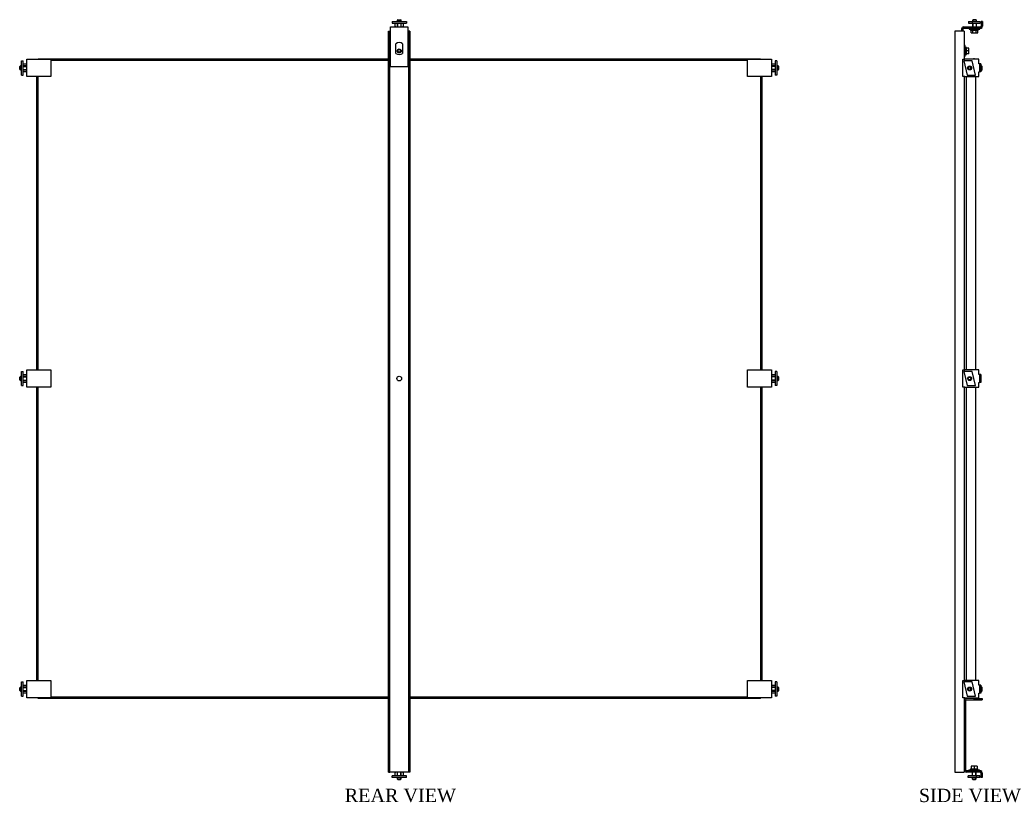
# Model space of a CAD drawing. Header units: inches. Extents: x -139 to 110, y -81 to 76.
# Tile 1 of 4: x -139 to -46, y -67 to 6. Entities that reach past the tile are written whole.
import ezdxf
from ezdxf.enums import TextEntityAlignment as Align
from ezdxf.lldxf.tags import DXFTag

# ---------------------------------------------------------------- set-up
doc = ezdxf.new("R2010")
doc.units = ezdxf.units.IN
doc.header["$MEASUREMENT"] = 0
doc.layers.get('0').update_dxf_attribs({"linetype": 'CONTINUOUS'})
for name, color, linetype in [('COM42544', 7, 'CONTINUOUS'), ('COM42997', 7, 'CONTINUOUS'), ('COM43339', 7, 'CONTINUOUS'), ('COM43340', 7, 'CONTINUOUS'), ('COM43342', 7, 'CONTINUOUS'), ('NTS16640', 7, 'CONTINUOUS'), ('NTS16700', 7, 'CONTINUOUS'), ('SCC181305', 7, 'CONTINUOUS'), ('STD26094', 7, 'CONTINUOUS'), ('WAF25059', 7, 'CONTINUOUS'), ('WAL25163', 7, 'CONTINUOUS')]:
    doc.layers.add(name, color=color, linetype=linetype)
doc.styles.add('SEACAD_TIMES_NEW_ROMAN', font='times.ttf')
tags = doc.linetypes.add('HIDDEN2', pattern=[0.1875, 0.125, -0.0625]).pattern_tags.tags
tags[6:7] = [DXFTag(74, 4), DXFTag(75, 0), DXFTag(340, '0'), DXFTag(46, 0.0), DXFTag(50, 0.0), DXFTag(44, 0.0), DXFTag(45, 0.0)]
tags[4:5] = [DXFTag(74, 4), DXFTag(75, 0), DXFTag(340, '0'), DXFTag(46, 0.0), DXFTag(50, 0.0), DXFTag(44, 0.0), DXFTag(45, 0.0)]

msp = doc.modelspace()

# ---------------------------------------------------------------- linework, layer by layer
at = {"layer": 'COM42544', "color": 7, "linetype": 'Continuous'}
for p, q in [((-138.232, 1.969), (-137.942, 1.969)), ((-137.882, 1.969), (-137.942, 1.969)), ((-137.882, 2.406), (-137.697, 2.406)), ((-137.882, 0.781), (-137.882, 2.406)), ((-137.697, 2.406), (-135.632, 2.406)), ((-135.632, 2.406), (-135.632, 0.781)), ((-70.3, 2.406), (-68.235, 2.406)), ((-70.3, 0.781), (-70.3, 2.406)), ((-68.235, 2.406), (-68.05, 2.406)), ((-68.05, 2.406), (-68.05, 0.781)), ((-67.99, 1.969), (-68.05, 1.969)), ((-67.99, 1.969), (-67.7, 1.969)), ((-50.092, 0.781), (-50.092, 2.406)), ((-50.092, 2.406), (-49.907, 2.406)), ((-48.59, 2.406), (-49.907, 2.406)), ((-48.59, 1.969), (-48.59, 2.406)), ((-48.53, 1.969), (-48.59, 1.969)), ((-48.53, 1.969), (-48.53, 1.218)), ((-48.405, 1.969), (-48.53, 1.969)), ((-48.405, 1.969), (-48.405, 1.218)), ((-137.942, 1.218), (-138.232, 1.218)), ((-137.942, 1.218), (-137.882, 1.218)), ((-68.05, 1.218), (-67.99, 1.218)), ((-67.7, 1.218), (-67.99, 1.218)), ((-48.59, 0.781), (-48.59, 1.218)), ((-48.59, 1.218), (-48.53, 1.218)), ((-48.405, 1.218), (-48.53, 1.218)), ((-137.697, 0.781), (-137.882, 0.781)), ((-135.632, 0.781), (-137.697, 0.781)), ((-68.235, 0.781), (-70.3, 0.781)), ((-68.05, 0.781), (-68.235, 0.781)), ((-49.907, 0.781), (-50.092, 0.781)), ((-49.907, 0.781), (-48.59, 0.781)), ((-137.882, -26.724), (-137.697, -26.724)), ((-137.882, -28.349), (-137.882, -26.724)), ((-137.697, -26.724), (-135.632, -26.724)), ((-135.632, -26.724), (-135.632, -28.349)), ((-70.3, -26.724), (-68.235, -26.724)), ((-70.3, -28.349), (-70.3, -26.724)), ((-68.235, -26.724), (-68.05, -26.724)), ((-68.05, -26.724), (-68.05, -28.349)), ((-50.092, -28.349), (-50.092, -26.724)), ((-50.092, -26.724), (-49.907, -26.724)), ((-48.59, -26.724), (-49.907, -26.724)), ((-48.59, -27.161), (-48.59, -26.724)), ((-138.232, -27.161), (-137.942, -27.161)), ((-137.882, -27.161), (-137.942, -27.161)), ((-67.99, -27.161), (-68.05, -27.161)), ((-67.99, -27.161), (-67.7, -27.161)), ((-48.53, -27.161), (-48.59, -27.161)), ((-48.53, -27.161), (-48.53, -27.912)), ((-48.405, -27.161), (-48.53, -27.161)), ((-48.405, -27.161), (-48.405, -27.912)), ((-137.942, -27.912), (-138.232, -27.912)), ((-137.942, -27.912), (-137.882, -27.912)), ((-137.697, -28.349), (-137.882, -28.349)), ((-135.632, -28.349), (-137.697, -28.349)), ((-68.235, -28.349), (-70.3, -28.349)), ((-68.05, -28.349), (-68.235, -28.349)), ((-68.05, -27.912), (-67.99, -27.912)), ((-67.7, -27.912), (-67.99, -27.912)), ((-49.907, -28.349), (-50.092, -28.349)), ((-49.907, -28.349), (-48.59, -28.349)), ((-48.59, -28.349), (-48.59, -27.912)), ((-48.59, -27.912), (-48.53, -27.912)), ((-48.405, -27.912), (-48.53, -27.912)), ((-138.232, -56.291), (-137.942, -56.291)), ((-137.882, -56.291), (-137.942, -56.291)), ((-137.882, -55.854), (-137.697, -55.854)), ((-137.882, -57.479), (-137.882, -55.854)), ((-137.697, -55.854), (-135.632, -55.854)), ((-135.632, -55.854), (-135.632, -57.479)), ((-70.3, -55.854), (-68.235, -55.854)), ((-70.3, -57.479), (-70.3, -55.854)), ((-68.235, -55.854), (-68.05, -55.854)), ((-68.05, -55.854), (-68.05, -57.479)), ((-67.99, -56.291), (-68.05, -56.291)), ((-67.99, -56.291), (-67.7, -56.291)), ((-50.092, -57.479), (-50.092, -55.854)), ((-50.092, -55.854), (-49.907, -55.854)), ((-48.59, -55.854), (-49.907, -55.854)), ((-48.59, -56.291), (-48.59, -55.854)), ((-48.53, -56.291), (-48.59, -56.291)), ((-48.53, -56.291), (-48.53, -57.042)), ((-48.405, -56.291), (-48.53, -56.291)), ((-48.405, -56.291), (-48.405, -57.042)), ((-137.942, -57.042), (-138.232, -57.042)), ((-137.942, -57.042), (-137.882, -57.042)), ((-68.05, -57.042), (-67.99, -57.042)), ((-67.7, -57.042), (-67.99, -57.042)), ((-48.59, -57.479), (-48.59, -57.042)), ((-48.59, -57.042), (-48.53, -57.042)), ((-48.405, -57.042), (-48.53, -57.042)), ((-137.697, -57.479), (-137.882, -57.479)), ((-135.632, -57.479), (-137.697, -57.479)), ((-68.235, -57.479), (-70.3, -57.479)), ((-68.05, -57.479), (-68.235, -57.479)), ((-49.907, -57.479), (-50.092, -57.479)), ((-49.907, -57.479), (-48.59, -57.479))]:
    msp.add_line(p, q, dxfattribs=at)
at = {"layer": 'COM42997', "color": 7, "linetype": 'Continuous'}
for p, q in [((-136.841, 2.459), (-103.966, 2.459)), ((-136.841, 2.459), (-136.841, 2.406)), ((-135.632, 2.334), (-103.966, 2.334)), ((-101.966, 2.459), (-69.091, 2.459)), ((-101.966, 2.334), (-70.3, 2.334)), ((-69.091, 2.459), (-69.091, 2.406)), ((-49.78, 2.459), (-49.78, 2.406)), ((-49.78, 2.459), (-49.09, 2.459)), ((-136.966, -26.724), (-136.966, 0.781)), ((-136.841, -26.724), (-136.841, 0.781)), ((-69.091, 0.781), (-69.091, -26.724)), ((-68.966, 0.781), (-68.966, -26.724)), ((-49.78, 0.781), (-49.78, -26.724)), ((-48.905, 0.781), (-48.905, -26.724)), ((-136.966, -55.854), (-136.966, -28.349)), ((-136.841, -55.854), (-136.841, -28.349)), ((-69.091, -28.349), (-69.091, -55.854)), ((-68.966, -28.349), (-68.966, -55.854)), ((-49.78, -28.349), (-49.78, -55.854)), ((-48.905, -28.349), (-48.905, -55.854)), ((-136.841, -57.541), (-136.841, -57.479)), ((-103.966, -57.541), (-136.841, -57.541)), ((-103.966, -57.416), (-135.632, -57.416)), ((-70.3, -57.416), (-101.966, -57.416)), ((-69.091, -57.541), (-101.966, -57.541)), ((-69.091, -57.541), (-69.091, -57.479)), ((-49.78, -57.541), (-49.78, -57.479)), ((-49.09, -57.541), (-49.78, -57.541))]:
    msp.add_line(p, q, dxfattribs=at)
for centre, start, end in [((-49.09, 2.274), 45.74296, 90), ((-49.09, -57.356), 270, 318.53497)]:
    msp.add_arc(centre, 0.185, start, end, dxfattribs=at)
at = {"layer": 'COM43339', "color": 7, "linetype": 'Continuous'}
for p, q in [((-49.967, -57.726), (-49.967, -64.278)), ((-49.842, -57.726), (-49.842, -64.278)), ((-49.782, -57.541), (-49.78, -57.541)), ((-49.782, -57.666), (-48.28, -57.666)), ((-49.09, -57.541), (-48.28, -57.541)), ((-48.28, -57.541), (-48.28, -57.666)), ((-103.341, -64.463), (-103.341, -64.523)), ((-103.341, -64.813), (-103.341, -64.523)), ((-102.591, -64.523), (-102.591, -64.463)), ((-102.591, -64.523), (-102.591, -64.813)), ((-48.42, -64.338), (-49.782, -64.338)), ((-48.42, -64.463), (-49.782, -64.463)), ((-48.42, -64.338), (-48.42, -64.463)), ((-48.405, -64.523), (-48.405, -64.963)), ((-48.28, -64.523), (-48.28, -64.963)), ((-103.341, -64.963), (-103.341, -64.961)), ((-103.154, -64.963), (-103.341, -64.963)), ((-102.591, -64.963), (-102.779, -64.963)), ((-102.591, -64.961), (-102.591, -64.963)), ((-48.28, -64.963), (-48.405, -64.963))]:
    msp.add_line(p, q, dxfattribs=at)
for centre, radius, start, end in [((-49.782, -57.726), 0.185, 90, 180), ((-49.782, -57.726), 0.06, 90, 180), ((-49.782, -64.278), 0.185, 180, 270), ((-49.782, -64.278), 0.06, 180, 270), ((-48.465, -64.523), 0.06, 0, 90), ((-48.465, -64.523), 0.185, 0, 75.92196)]:
    msp.add_arc(centre, radius, start, end, dxfattribs=at)
at = {"layer": 'COM43340', "color": 7, "linetype": 'Continuous'}
for p, q in [((-103.341, 5.943), (-103.154, 5.943)), ((-103.341, 5.941), (-103.341, 5.943)), ((-103.341, 5.503), (-103.341, 5.793)), ((-102.779, 5.943), (-102.592, 5.943)), ((-102.592, 5.943), (-102.592, 5.941)), ((-102.592, 5.793), (-102.592, 5.503)), ((-48.374, 5.943), (-48.374, 5.503)), ((-48.249, 5.943), (-48.374, 5.943)), ((-48.249, 5.943), (-48.249, 5.503)), ((-103.779, 5.258), (-103.779, 5.443)), ((-103.779, 5.443), (-102.154, 5.443)), ((-103.779, 1.693), (-103.779, 5.258)), ((-103.341, 5.503), (-103.341, 5.443)), ((-102.592, 5.443), (-102.592, 5.503)), ((-102.154, 5.443), (-102.154, 5.258)), ((-102.154, 5.258), (-102.154, 1.693)), ((-50.217, 5.258), (-50.217, 5.037)), ((-50.092, 5.258), (-50.092, 5.037)), ((-50.032, 5.443), (-48.389, 5.443)), ((-50.032, 5.318), (-48.389, 5.318)), ((-48.389, 5.318), (-48.389, 5.443)), ((-102.154, 1.693), (-103.779, 1.693))]:
    msp.add_line(p, q, dxfattribs=at)
for centre, radius, start, end in [((-50.032, 5.258), 0.185, 90, 180), ((-50.032, 5.258), 0.06, 90, 180), ((-48.434, 5.503), 0.06, 270, 0), ((-48.434, 5.503), 0.185, 284.07804, 0)]:
    msp.add_arc(centre, radius, start, end, dxfattribs=at)
at = {"layer": 'COM43342', "color": 7, "linetype": 'Continuous'}
for p, q in [((-103.966, 5.037), (-103.841, 5.037)), ((-103.966, -64.463), (-103.966, 5.037)), ((-103.841, 5.037), (-103.781, 5.037)), ((-103.841, -64.463), (-103.841, 5.037)), ((-103.781, 5.037), (-103.779, 5.037)), ((-102.154, 5.037), (-102.151, 5.037)), ((-102.151, 5.037), (-102.091, 5.037)), ((-102.091, 5.037), (-102.091, -64.463)), ((-101.966, 5.037), (-102.091, 5.037)), ((-101.966, 5.037), (-101.966, -64.463)), ((-50.152, 5.037), (-50.842, 5.037)), ((-50.842, 5.037), (-50.842, -64.463)), ((-49.967, 5.037), (-50.152, 5.037)), ((-49.967, 5.037), (-49.967, 2.406)), ((-49.967, 0.781), (-49.967, -26.724)), ((-49.967, -28.349), (-49.967, -55.854)), ((-49.967, -57.479), (-49.967, -57.726)), ((-103.966, -64.463), (-103.841, -64.463)), ((-103.781, -64.463), (-103.841, -64.463)), ((-102.151, -64.463), (-103.781, -64.463)), ((-102.091, -64.463), (-102.151, -64.463)), ((-101.966, -64.463), (-102.091, -64.463)), ((-50.842, -64.463), (-50.152, -64.463)), ((-50.152, -64.463), (-49.967, -64.463)), ((-49.967, -64.278), (-49.967, -64.463))]:
    msp.add_line(p, q, dxfattribs=at)
msp.add_circle((-102.966, -27.541), 0.219, dxfattribs=at)
at = {"layer": 'NTS16640', "color": 7, "linetype": 'Continuous'}
for p, q in [((-103.286, 2.963), (-103.286, 3.859)), ((-102.648, 3.859), (-102.648, 2.963))]:
    msp.add_line(p, q, dxfattribs=at)
for centre, start, end in [((-102.967, 3.474), 50.35715, 129.64285), ((-102.967, 3.349), 230.35715, 309.64285)]:
    msp.add_arc(centre, 0.5, start, end, dxfattribs=at)
at = {"layer": 'NTS16700', "color": 7, "linetype": 'Continuous'}
for p, q in [((-103.635, 5.941), (-102.298, 5.941)), ((-103.635, 5.941), (-103.635, 5.793)), ((-103.635, 5.793), (-102.298, 5.793)), ((-102.298, 5.941), (-102.298, 5.793)), ((-49.561, 5.941), (-49.239, 5.941)), ((-49.561, 5.941), (-49.561, 5.793)), ((-49.561, 5.793), (-49.239, 5.793)), ((-49.239, 5.941), (-48.467, 5.941)), ((-49.239, 5.941), (-49.239, 5.793)), ((-49.239, 5.793), (-48.467, 5.793)), ((-48.467, 5.941), (-48.467, 5.793)), ((-138.38, 0.925), (-138.38, 2.262)), ((-138.38, 2.262), (-138.232, 2.262)), ((-138.232, 0.925), (-138.232, 2.262)), ((-67.7, 2.262), (-67.7, 0.925)), ((-67.552, 2.262), (-67.7, 2.262)), ((-67.552, 2.262), (-67.552, 0.925)), ((-50.014, 2.262), (-49.691, 0.925)), ((-49.242, 2.262), (-50.014, 2.262)), ((-48.92, 0.925), (-49.242, 2.262)), ((-138.38, 0.925), (-138.232, 0.925)), ((-67.552, 0.925), (-67.7, 0.925)), ((-49.691, 0.925), (-48.92, 0.925)), ((-138.38, -28.205), (-138.38, -26.868)), ((-138.38, -26.868), (-138.232, -26.868)), ((-138.232, -28.205), (-138.232, -26.868)), ((-67.7, -26.868), (-67.7, -28.205)), ((-67.552, -26.868), (-67.7, -26.868)), ((-67.552, -26.868), (-67.552, -28.205)), ((-50.014, -26.868), (-49.691, -28.205)), ((-49.242, -26.868), (-50.014, -26.868)), ((-48.92, -28.205), (-49.242, -26.868)), ((-138.38, -28.205), (-138.232, -28.205)), ((-67.552, -28.205), (-67.7, -28.205)), ((-49.691, -28.205), (-48.92, -28.205)), ((-138.38, -57.335), (-138.38, -55.998)), ((-138.38, -55.998), (-138.232, -55.998)), ((-138.232, -57.335), (-138.232, -55.998)), ((-67.7, -55.998), (-67.7, -57.335)), ((-67.552, -55.998), (-67.7, -55.998)), ((-67.552, -55.998), (-67.552, -57.335)), ((-50.014, -55.998), (-49.691, -57.335)), ((-49.242, -55.998), (-50.014, -55.998)), ((-48.92, -57.335), (-49.242, -55.998)), ((-138.38, -57.335), (-138.232, -57.335)), ((-67.552, -57.335), (-67.7, -57.335)), ((-49.691, -57.335), (-48.92, -57.335)), ((-102.298, -64.813), (-103.634, -64.813)), ((-103.634, -64.961), (-103.634, -64.813)), ((-102.298, -64.961), (-103.634, -64.961)), ((-102.298, -64.961), (-102.298, -64.813)), ((-48.82, -64.813), (-49.592, -64.813)), ((-49.592, -64.961), (-49.592, -64.813)), ((-48.82, -64.961), (-49.592, -64.961)), ((-48.498, -64.813), (-48.82, -64.813)), ((-48.82, -64.961), (-48.82, -64.813)), ((-48.498, -64.961), (-48.82, -64.961)), ((-48.498, -64.961), (-48.498, -64.813))]:
    msp.add_line(p, q, dxfattribs=at)
at = {"layer": 'SCC181305', "color": 7, "linetype": 'Continuous'}
for p, q in [((-103.094, 6.125), (-103.154, 6.065)), ((-103.154, 6.065), (-102.779, 6.065)), ((-103.154, 6.065), (-103.154, 5.941)), ((-103.154, 5.793), (-103.154, 5.443)), ((-103.094, 6.125), (-102.839, 6.125)), ((-102.779, 6.065), (-102.839, 6.125)), ((-102.779, 5.941), (-102.779, 6.065)), ((-102.779, 5.443), (-102.779, 5.793)), ((-49.142, 6.125), (-49.202, 6.065)), ((-48.827, 6.065), (-49.202, 6.065)), ((-49.202, 6.065), (-49.202, 5.941)), ((-49.202, 5.793), (-49.202, 5.443)), ((-48.887, 6.125), (-49.142, 6.125)), ((-48.827, 6.065), (-48.887, 6.125)), ((-48.827, 5.941), (-48.827, 6.065)), ((-48.827, 5.443), (-48.827, 5.793)), ((-49.332, 4.894), (-49.332, 5.125)), ((-49.332, 4.894), (-49.172, 4.894)), ((-49.172, 4.894), (-49.172, 5.125)), ((-49.172, 4.894), (-48.856, 4.894)), ((-48.856, 4.894), (-48.856, 5.125)), ((-48.856, 4.894), (-48.698, 4.894)), ((-48.698, 4.894), (-48.698, 5.125)), ((-49.543, 3.468), (-49.774, 3.468)), ((-49.543, 3.467), (-49.774, 3.467)), ((-49.543, 3.193), (-49.774, 3.193)), ((-49.543, 2.919), (-49.774, 2.919)), ((-49.543, 2.918), (-49.774, 2.918)), ((-49.543, 3.467), (-49.543, 3.468)), ((-49.543, 3.193), (-49.543, 3.467)), ((-49.543, 2.919), (-49.543, 3.193)), ((-49.543, 2.918), (-49.543, 2.919)), ((-138.504, 1.781), (-138.564, 1.721)), ((-138.564, 1.466), (-138.564, 1.721)), ((-138.564, 1.466), (-138.504, 1.406)), ((-138.504, 1.406), (-138.504, 1.781)), ((-138.38, 1.781), (-138.504, 1.781)), ((-138.504, 1.406), (-138.38, 1.406)), ((-137.882, 1.781), (-138.232, 1.781)), ((-138.232, 1.406), (-137.882, 1.406)), ((-67.7, 1.781), (-68.05, 1.781)), ((-68.05, 1.406), (-67.7, 1.406)), ((-67.428, 1.781), (-67.552, 1.781)), ((-67.552, 1.406), (-67.428, 1.406)), ((-67.428, 1.406), (-67.428, 1.781)), ((-67.368, 1.721), (-67.428, 1.781)), ((-67.428, 1.406), (-67.368, 1.466)), ((-67.368, 1.466), (-67.368, 1.721)), ((-138.504, -27.349), (-138.564, -27.409)), ((-138.564, -27.664), (-138.564, -27.409)), ((-138.564, -27.664), (-138.504, -27.724)), ((-138.504, -27.724), (-138.504, -27.349)), ((-138.38, -27.349), (-138.504, -27.349)), ((-137.882, -27.349), (-138.232, -27.349)), ((-67.7, -27.349), (-68.05, -27.349)), ((-67.428, -27.349), (-67.552, -27.349)), ((-67.428, -27.724), (-67.428, -27.349)), ((-67.368, -27.409), (-67.428, -27.349)), ((-67.428, -27.724), (-67.368, -27.664)), ((-67.368, -27.664), (-67.368, -27.409)), ((-138.504, -27.724), (-138.38, -27.724)), ((-138.232, -27.724), (-137.882, -27.724)), ((-68.05, -27.724), (-67.7, -27.724)), ((-67.552, -27.724), (-67.428, -27.724)), ((-138.504, -56.479), (-138.564, -56.539)), ((-138.564, -56.794), (-138.564, -56.539)), ((-138.564, -56.794), (-138.504, -56.854)), ((-138.504, -56.854), (-138.504, -56.479)), ((-138.38, -56.479), (-138.504, -56.479)), ((-138.504, -56.854), (-138.38, -56.854)), ((-137.882, -56.479), (-138.232, -56.479)), ((-138.232, -56.854), (-137.882, -56.854)), ((-67.7, -56.479), (-68.05, -56.479)), ((-68.05, -56.854), (-67.7, -56.854)), ((-67.428, -56.479), (-67.552, -56.479)), ((-67.552, -56.854), (-67.428, -56.854)), ((-67.428, -56.854), (-67.428, -56.479)), ((-67.368, -56.539), (-67.428, -56.479)), ((-67.428, -56.854), (-67.368, -56.794)), ((-67.368, -56.794), (-67.368, -56.539)), ((-103.154, -64.463), (-103.154, -64.813)), ((-102.779, -64.813), (-102.779, -64.463)), ((-49.045, -63.914), (-49.319, -63.914)), ((-49.319, -63.914), (-49.319, -64.145)), ((-49.233, -64.463), (-49.233, -64.813)), ((-49.045, -64.145), (-49.053, -64.145)), ((-48.77, -63.914), (-49.045, -63.914)), ((-49.045, -63.914), (-49.045, -64.145)), ((-49.038, -64.145), (-49.045, -64.145)), ((-48.858, -64.813), (-48.858, -64.463)), ((-48.77, -63.914), (-48.77, -64.145)), ((-103.154, -64.961), (-103.154, -65.085)), ((-103.154, -65.085), (-102.779, -65.085)), ((-103.154, -65.085), (-103.094, -65.145)), ((-103.094, -65.145), (-102.839, -65.145)), ((-102.839, -65.145), (-102.779, -65.085)), ((-102.779, -65.085), (-102.779, -64.961)), ((-49.233, -64.961), (-49.233, -65.085)), ((-49.233, -65.085), (-48.858, -65.085)), ((-49.233, -65.085), (-49.173, -65.145)), ((-49.173, -65.145), (-48.918, -65.145)), ((-48.918, -65.145), (-48.858, -65.085)), ((-48.858, -65.085), (-48.858, -64.961))]:
    msp.add_line(p, q, dxfattribs=at)
at = {"layer": 'SCC181305', "color": 7, "linetype": 'HIDDEN2'}
for p, q in [((-103.116, 6.103), (-103.116, 5.941)), ((-103.116, 5.793), (-103.116, 5.443)), ((-102.818, 6.103), (-102.818, 5.941)), ((-102.818, 5.793), (-102.818, 5.443)), ((-49.163, 6.103), (-49.163, 5.941)), ((-49.163, 5.793), (-49.163, 5.443)), ((-48.865, 6.103), (-48.865, 5.941)), ((-48.865, 5.793), (-48.865, 5.443)), ((-138.543, 1.743), (-138.38, 1.743)), ((-138.543, 1.444), (-138.38, 1.444)), ((-138.232, 1.743), (-137.882, 1.743)), ((-138.232, 1.444), (-137.882, 1.444)), ((-67.7, 1.743), (-68.05, 1.743)), ((-67.7, 1.444), (-68.05, 1.444)), ((-67.39, 1.743), (-67.552, 1.743)), ((-67.39, 1.444), (-67.552, 1.444)), ((-138.543, -27.387), (-138.38, -27.387)), ((-138.543, -27.686), (-138.38, -27.686)), ((-138.232, -27.387), (-137.882, -27.387)), ((-138.232, -27.686), (-137.882, -27.686)), ((-67.7, -27.387), (-68.05, -27.387)), ((-67.7, -27.686), (-68.05, -27.686)), ((-67.39, -27.387), (-67.552, -27.387)), ((-67.39, -27.686), (-67.552, -27.686)), ((-138.543, -56.517), (-138.38, -56.517)), ((-138.543, -56.816), (-138.38, -56.816)), ((-138.232, -56.517), (-137.882, -56.517)), ((-138.232, -56.816), (-137.882, -56.816)), ((-67.7, -56.517), (-68.05, -56.517)), ((-67.7, -56.816), (-68.05, -56.816)), ((-67.39, -56.517), (-67.552, -56.517)), ((-67.39, -56.816), (-67.552, -56.816)), ((-103.115, -64.813), (-103.115, -64.463)), ((-102.817, -64.813), (-102.817, -64.463)), ((-49.194, -64.813), (-49.194, -64.463)), ((-48.896, -64.813), (-48.896, -64.463)), ((-103.115, -65.124), (-103.115, -64.961)), ((-102.817, -65.124), (-102.817, -64.961)), ((-49.194, -65.124), (-49.194, -64.961)), ((-48.896, -65.124), (-48.896, -64.961))]:
    msp.add_line(p, q, dxfattribs=at)
at = {"layer": 'SCC181305', "color": 7, "linetype": 'Continuous'}
for centre, radius in [((-102.967, 3.193), 0.187), ((-102.967, 3.193), 0.127), ((-49.467, 1.594), 0.187), ((-49.467, 1.594), 0.127), ((-49.467, -27.536), 0.187), ((-49.467, -27.536), 0.127), ((-49.467, -56.666), 0.187), ((-49.467, -56.666), 0.127)]:
    msp.add_circle(centre, radius, dxfattribs=at)
at = {"layer": 'SCC181305', "color": 7, "linetype": 'HIDDEN2'}
for centre in [(-102.967, 3.193), (-49.467, 1.594), (-49.467, -27.536), (-49.467, -56.666)]:
    msp.add_circle(centre, 0.149, dxfattribs=at)
at = {"layer": 'STD26094', "color": 7, "linetype": 'Continuous'}
for p, q in [((-48.317, 1.771), (-48.405, 1.771)), ((-48.405, 1.396), (-48.317, 1.396)), ((-48.317, 1.771), (-48.317, 1.396)), ((-48.28, 1.734), (-48.317, 1.771)), ((-48.317, 1.396), (-48.28, 1.434)), ((-48.28, 1.434), (-48.28, 1.734)), ((-48.317, -56.479), (-48.405, -56.479)), ((-48.405, -56.854), (-48.317, -56.854)), ((-48.317, -56.479), (-48.317, -56.854)), ((-48.28, -56.516), (-48.317, -56.479)), ((-48.317, -56.854), (-48.28, -56.816)), ((-48.28, -56.816), (-48.28, -56.516))]:
    msp.add_line(p, q, dxfattribs=at)
at = {"layer": 'WAF25059', "color": 7, "linetype": 'Continuous'}
for p, q in [((-49.514, 5.318), (-49.514, 5.222)), ((-49.514, 5.222), (-48.514, 5.222)), ((-48.514, 5.222), (-48.514, 5.318)), ((-49.871, 3.693), (-49.967, 3.693)), ((-49.871, 2.693), (-49.871, 3.693)), ((-49.967, 2.693), (-49.871, 2.693)), ((-49.545, -64.242), (-48.545, -64.242)), ((-49.545, -64.242), (-49.545, -64.338)), ((-48.545, -64.338), (-48.545, -64.242))]:
    msp.add_line(p, q, dxfattribs=at)
at = {"layer": 'WAL25163', "color": 7, "linetype": 'Continuous'}
for p, q in [((-49.35, 5.125), (-49.35, 5.222)), ((-48.678, 5.125), (-49.35, 5.125)), ((-48.678, 5.125), (-48.678, 5.222)), ((-49.774, 3.529), (-49.871, 3.529)), ((-49.871, 2.857), (-49.774, 2.857)), ((-49.774, 2.857), (-49.774, 3.529)), ((-49.381, -64.145), (-49.053, -64.145)), ((-49.381, -64.145), (-49.381, -64.242)), ((-49.053, -64.145), (-49.053, -64.242)), ((-49.038, -64.145), (-48.709, -64.145)), ((-49.038, -64.242), (-49.038, -64.145)), ((-48.709, -64.242), (-48.709, -64.145))]:
    msp.add_line(p, q, dxfattribs=at)

# ---------------------------------------------------------------- texts
at = {"color": 7, "linetype": 'Continuous', "style": 'SEACAD_TIMES_NEW_ROMAN'}
for s, p in [('REAR VIEW', (-108.076, -66.02)), ('SIDE VIEW', (-54.225, -66.02))]:
    msp.add_text(s, height=1.25, dxfattribs=at).set_placement(p, align=Align.TOP_LEFT)

doc.saveas('drawing.dxf')
